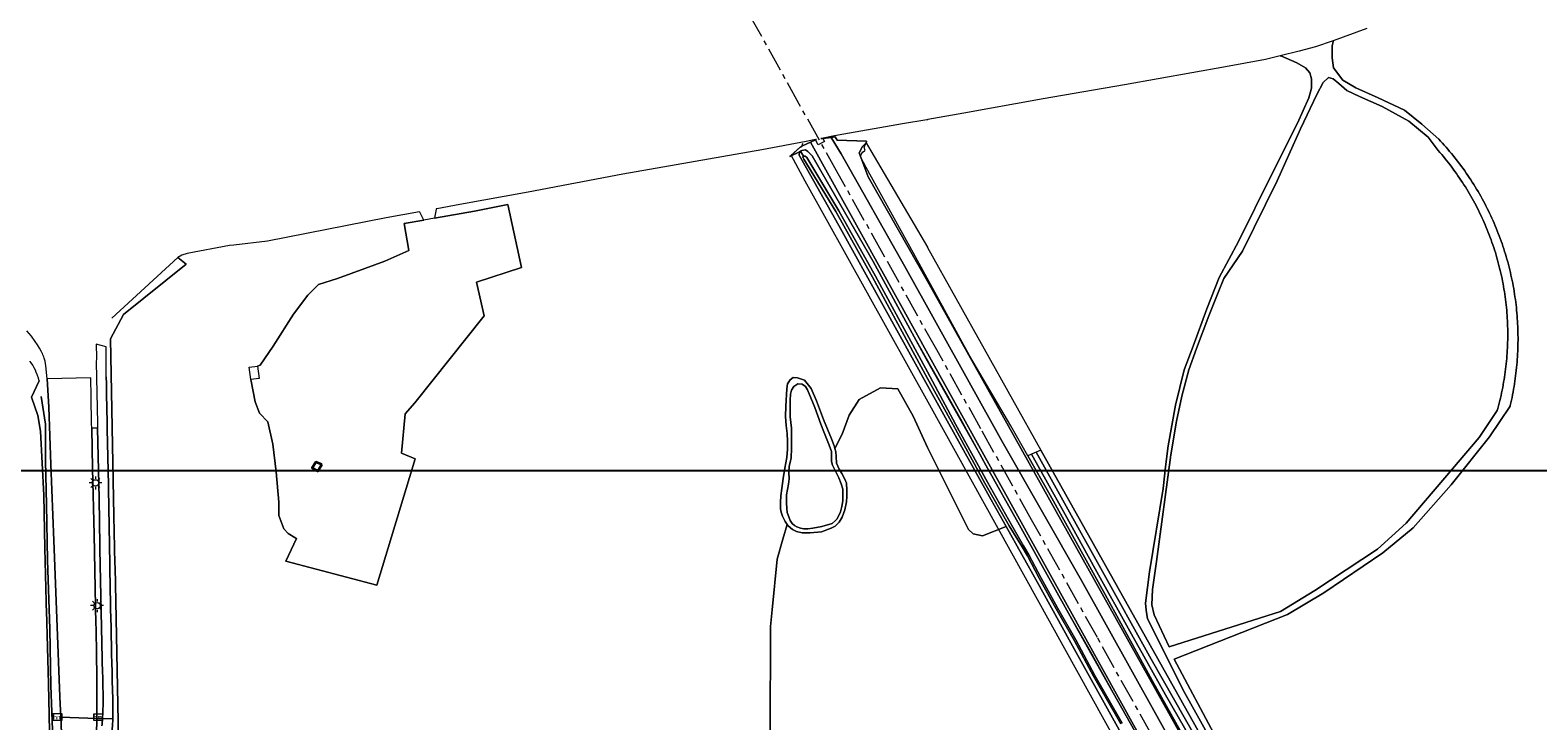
# Model space of a CAD drawing. Extents: x 154222 to 160093, y 456746 to 462495.
# Tile 15 of 254: x 155721 to 156190, y 460506 to 460720. Entities that reach past the tile are written whole.
import ezdxf
from ezdxf.enums import TextEntityAlignment as Align

# ---------------------------------------------------------------- set-up
doc = ezdxf.new("R2010")
doc.units = 0
doc.header["$LTSCALE"] = 0.75
doc.linetypes.add('AM-AS', pattern=[16, 10, -2, 2, -2])
doc.layers.get('0').update_dxf_attribs({"linetype": 'CONTINUOUS'})
doc.layers.get('DEFPOINTS').update_dxf_attribs({"linetype": 'CONTINUOUS'})
for name, color, linetype, lineweight in [('B-XX-AM-AS_SPOOR-G', 252, 'AM-AS', 18), ('B-XX-GR-BOS_GEMENGD-GV', 252, 'CONTINUOUS', 13), ('B-XX-GR-BOS_LOOF-GV', 252, 'CONTINUOUS', 13), ('B-XX-GR-BOS_NAALD-GV', 252, 'CONTINUOUS', 13), ('B-XX-GR-GRAS-GV', 252, 'CONTINUOUS', 13), ('B-XX-GR-GROENVOORZIENING-GV', 252, 'CONTINUOUS', 18), ('B-XX-IE-TERREINAFSCHEIDING_KUNSTMATIG_HEKWERK-G', 252, 'IE-TERREINAFSCHEIDING-KUNSTMATIG', 18), ('B-XX-KL-ET_LS_OV_LICHTMAST-S', 252, 'CONTINUOUS', 25), ('B-XX-OG-BEBOUWING-GV', 6, 'CONTINUOUS', 35), ('B-XX-OG-TERREIN_ERF-GV', 252, 'CONTINUOUS', 18), ('B-XX-OG-WATER_MEER-GV', 252, 'CONTINUOUS', 18), ('B-XX-OG-WATER_SLOOT-GV', 252, 'CONTINUOUS', 18), ('B-XX-VH-VERHARDING_FUNDERING_ZAND-GV', 252, 'CONTINUOUS', 18), ('B-XX-VH-VERHARDING_GESLOTEN-GV', 252, 'CONTINUOUS', 18), ('B-XX-VH-VERHARDING_HALFVERHARDING-GV', 252, 'CONTINUOUS', 18), ('B-XX-VH-VERHARDING_OPEN-GV', 252, 'CONTINUOUS', 18), ('B-XX-VW-HECTOMETRERING-S', 252, 'CONTINUOUS', 25)]:
    doc.layers.add(name, color=color, linetype=linetype, lineweight=lineweight)
doc.styles.add('NLCS-ISO', font='NLCS-ISO.ttf')
doc.linetypes.add('IE-TERREINAFSCHEIDING-KUNSTMATIG', pattern='A,4,[82,NLCS.SHX,S=0.75,R=90,X=0,Y=0],4,-2', length=10)

# ---------------------------------------------------------------- blocks, each defined once
blk = doc.blocks.new('SKL-ET_OV_LICHTMAST-SO')
at = {"color": 0, "linetype": 'ByBlock', "lineweight": 18}
for points in [[(-1.25, 0), (-2, 0)], [(-1.41, 1.41), (-0.88, 0.88)], [(0, 2), (0, 1.25)], [(0.88, 0.88), (1.41, 1.41)], [(2, 0), (1.25, 0)], [(-1.41, -1.41), (-0.88, -0.88)], [(0, -1.25), (0, -2)], [(0.88, -0.88), (1.41, -1.41)]]:
    blk.add_lwpolyline(points, dxfattribs=at)
blk.add_circle((0, 0), 1, dxfattribs=at)
blk = doc.blocks.new('SIE-WEG_PAAL_HECTOMETERPAAL-SO')
at = {"color": 0, "linetype": 'ByBlock', "lineweight": 18}
blk.add_lwpolyline([(-1.44375, -0.94375), (1.44375, -0.94375), (1.44375, 0.94375), (-1.44375, 0.94375)], close=True, dxfattribs=at)
at = {"color": 0, "linetype": 'ByBlock', "lineweight": 18, "style": 'NLCS-ISO'}
blk.add_text('hm', height=1.5, dxfattribs=at).set_placement((0, 0), align=Align.MIDDLE_CENTER)

msp = doc.modelspace()

# ---------------------------------------------------------------- linework, layer by layer
at = {"layer": 'B-XX-AM-AS_SPOOR-G'}
msp.add_lwpolyline([(156144.673, 460367.017), (156140.302, 460374.77), (156125.261, 460401.826), (156110.971, 460427.356), (156097.197, 460452.217), (156084.31, 460475.181), (156069.781, 460501.144), (156052.825, 460531.525), (156032.415, 460568.085), (156016.604, 460596.383), (156002.927, 460620.847), (155986.286, 460650.656), (155972.31, 460675.55), (155960.201, 460697.267), (155941.908, 460730.161)], dxfattribs=at)
at = {"layer": 'B-XX-GR-BOS_GEMENGD-GV'}
for points in [[(156136.538, 460720.73), (156126.086, 460716.859), (156126.06, 460716.734), (156125.741, 460715.225), (156125.751, 460711.667), (156126.193, 460708.538), (156129.063, 460704.69), (156133.121, 460702.319), (156140.078, 460699.195), (156148.278, 460695.372), (156153.687, 460691.062), (156158.901, 460686.366), (156159.482, 460685.745), (156160.056, 460685.119), (156160.625, 460684.487), (156161.188, 460683.85), (156161.745, 460683.208), (156162.295, 460682.561), (156162.84, 460681.908), (156163.378, 460681.25), (156163.911, 460680.587), (156164.436, 460679.92), (156164.956, 460679.247), (156165.469, 460678.57), (156165.976, 460677.887), (156166.477, 460677.2), (156166.971, 460676.509), (156167.458, 460675.812), (156167.939, 460675.111), (156168.413, 460674.406), (156168.881, 460673.696), (156169.341, 460672.982), (156169.796, 460672.263), (156170.243, 460671.541), (156170.683, 460670.814), (156171.117, 460670.083), (156171.544, 460669.348), (156171.964, 460668.609), (156172.377, 460667.866), (156172.782, 460667.119), (156173.181, 460666.368), (156173.573, 460665.614), (156173.957, 460664.856), (156174.335, 460664.094), (156174.705, 460663.329), (156175.068, 460662.56), (156175.424, 460661.789), (156175.773, 460661.013), (156176.114, 460660.235), (156176.448, 460659.453), (156176.774, 460658.668), (156177.093, 460657.881), (156177.405, 460657.09), (156177.709, 460656.296), (156178.006, 460655.5), (156178.295, 460654.7), (156178.576, 460653.898), (156178.851, 460653.094), (156179.117, 460652.287), (156179.376, 460651.477), (156179.627, 460650.665), (156179.871, 460649.851), (156180.107, 460649.034), (156180.335, 460648.215), (156180.556, 460647.394), (156180.768, 460646.572), (156180.973, 460645.747), (156181.171, 460644.92), (156181.36, 460644.091), (156181.542, 460643.261), (156181.716, 460642.429), (156181.882, 460641.595), (156182.04, 460640.76), (156182.19, 460639.924), (156182.333, 460639.086), (156182.467, 460638.246), (156182.594, 460637.406), (156182.712, 460636.564), (156182.823, 460635.722), (156182.926, 460634.878), (156183.021, 460634.033), (156183.108, 460633.188), (156183.187, 460632.341), (156183.258, 460631.494), (156183.321, 460630.647), (156183.376, 460629.799), (156183.423, 460628.95), (156183.462, 460628.101), (156183.493, 460627.251), (156183.516, 460626.402), (156183.531, 460625.552), (156183.538, 460624.702), (156183.538, 460623.852), (156183.529, 460623.002), (156183.512, 460622.152), (156183.487, 460621.302), (156183.454, 460620.453), (156183.413, 460619.604), (156183.364, 460618.756), (156183.307, 460617.907), (156183.242, 460617.06), (156183.17, 460616.213), (156183.089, 460615.367), (156183, 460614.522), (156182.903, 460613.677), (156182.799, 460612.834), (156182.686, 460611.991), (156182.566, 460611.15), (156182.437, 460610.31), (156182.301, 460609.471), (156182.157, 460608.633), (156182.005, 460607.797), (156181.845, 460606.962), (156181.677, 460606.129), (156181.501, 460605.297), (156181.318, 460604.467), (156181.126, 460603.639), (156181.077, 460603.43), (156174.667, 460593.827), (156162.748, 460578.975), (156150.999, 460565.58), (156141.521, 460557.785), (156123.187, 460545.369), (156111.862, 460538.628), (156076.715, 460524.755), (156089.895, 460500.125)], [(156087.906, 460500.125), (156079.955, 460514.392), (156068.429, 460537.344), (156067.973, 460539.997), (156067.771, 460542.169), (156069.051, 460551.935), (156073.318, 460577.788), (156073.953, 460584.581), (156074.863, 460591.034), (156077.137, 460603.756), (156079.814, 460614.678), (156082.556, 460622.082), (156086.856, 460633.592), (156090.664, 460643.413), (156096.734, 460654.543), (156106.966, 460675.223), (156115.058, 460691.371), (156118.552, 460699.171), (156119.331, 460702.251), (156119.345, 460705.062), (156118.877, 460706.968), (156117.455, 460708.476), (156114.817, 460710.123), (156109.806, 460712.212), (156109.681, 460712.264), (156105.109, 460711.144), (156092.684, 460708.845), (156061.296, 460703.242), (156035.943, 460698.839), (156011.355, 460694.386), (156000.125, 460692.434), (156000, 460692.412), (155999.875, 460692.39), (155992.323, 460691.077), (155974.005, 460687.914), (155971.11, 460687.347), (155967.066, 460686.554), (155966.941, 460686.53), (155967.561, 460686.602), (155970.073, 460686.896), (155971.319, 460687.042), (155971.937, 460686.043), (155981.137, 460685.684), (155980.957, 460685.259), (155982.456, 460682.707), (156000, 460652.844), (156000.07, 460652.725), (156035.316, 460589.739), (156085.462, 460500.125)], [(155728.273, 460453.451), (155726.869, 460517.095), (155726.561, 460528.498), (155726.269, 460539.901), (155726.232, 460541.408), (155726.2, 460542.702), (155725.812, 460559.225), (155725.46, 460575.748), (155724.46, 460595.624), (155723.597, 460600.519), (155721.638, 460606.148), (155724.006, 460611.259), (155723.799, 460611.988), (155723.768, 460612.099), (155723.492, 460612.928), (155723.179, 460613.743), (155723.15, 460613.81), (155723.129, 460613.858), (155722.829, 460614.543), (155722.443, 460615.326), (155722.315, 460615.558), (155722.225, 460615.722), (155722.022, 460616.091), (155721.566, 460616.836), (155721.269, 460617.275), (155721.191, 460617.391)]]:
    msp.add_lwpolyline(points, dxfattribs=at)
msp.add_lwpolyline([(156126.114, 460705.12), (156124.685, 460705.479), (156123.003, 460703.964), (156121.049, 460700.261), (156115.991, 460689.53), (156108.692, 460673.404), (156097.919, 460651.518), (156092.135, 460643.089), (156090.388, 460638.665), (156087.465, 460631.491), (156083.653, 460621.3), (156081.225, 460614.654), (156079.061, 460606.465), (156077.41, 460598.715), (156075.616, 460588.243), (156071.19, 460555.104), (156069.964, 460546.431), (156069.71, 460541.705), (156070.465, 460538.509), (156075.129, 460528.646), (156109.718, 460539.562), (156120.427, 460546.139), (156139.874, 460559.001), (156148.821, 460567.075), (156163.221, 460583.895), (156171.442, 460593.637), (156177.073, 460602.01), (156177.263, 460602.692), (156177.479, 460603.495), (156177.688, 460604.301), (156177.889, 460605.109), (156178.082, 460605.918), (156178.267, 460606.729), (156178.445, 460607.542), (156178.615, 460608.357), (156178.777, 460609.173), (156178.931, 460609.991), (156179.077, 460610.81), (156179.215, 460611.631), (156179.345, 460612.453), (156179.468, 460613.276), (156179.582, 460614.1), (156179.689, 460614.925), (156179.787, 460615.751), (156179.878, 460616.579), (156179.961, 460617.407), (156180.036, 460618.235), (156180.102, 460619.065), (156180.161, 460619.895), (156180.212, 460620.725), (156180.255, 460621.556), (156180.29, 460622.388), (156180.317, 460623.22), (156180.336, 460624.052), (156180.347, 460624.884), (156180.35, 460625.716), (156180.344, 460626.548), (156180.331, 460627.38), (156180.31, 460628.212), (156180.281, 460629.043), (156180.244, 460629.875), (156180.199, 460630.706), (156180.146, 460631.536), (156180.085, 460632.366), (156180.016, 460633.195), (156179.939, 460634.024), (156179.854, 460634.852), (156179.761, 460635.679), (156179.66, 460636.505), (156179.551, 460637.33), (156179.434, 460638.154), (156179.31, 460638.976), (156179.177, 460639.798), (156179.037, 460640.618), (156178.888, 460641.437), (156178.732, 460642.254), (156178.568, 460643.07), (156178.396, 460643.884), (156178.217, 460644.697), (156178.029, 460645.508), (156177.834, 460646.316), (156177.631, 460647.123), (156177.42, 460647.928), (156177.201, 460648.731), (156176.975, 460649.532), (156176.741, 460650.331), (156176.5, 460651.127), (156176.251, 460651.921), (156175.994, 460652.712), (156175.729, 460653.501), (156175.457, 460654.288), (156175.178, 460655.072), (156174.891, 460655.853), (156174.596, 460656.631), (156174.294, 460657.406), (156173.984, 460658.179), (156173.668, 460658.948), (156173.343, 460659.715), (156173.012, 460660.478), (156172.673, 460661.238), (156172.326, 460661.995), (156171.973, 460662.748), (156171.612, 460663.498), (156171.244, 460664.244), (156170.869, 460664.987), (156170.487, 460665.726), (156170.098, 460666.462), (156169.701, 460667.193), (156169.298, 460667.921), (156168.888, 460668.645), (156168.47, 460669.365), (156168.046, 460670.081), (156167.615, 460670.793), (156167.177, 460671.5), (156166.733, 460672.204), (156166.281, 460672.903), (156165.823, 460673.597), (156165.358, 460674.288), (156164.887, 460674.973), (156164.409, 460675.655), (156163.924, 460676.331), (156163.433, 460677.003), (156162.936, 460677.67), (156162.432, 460678.333), (156161.922, 460678.99), (156161.406, 460679.642), (156160.883, 460680.29), (156160.354, 460680.933), (156159.819, 460681.57), (156159.278, 460682.202), (156158.731, 460682.829), (156155.656, 460687.018), (156149.639, 460691.911), (156141.295, 460696.506), (156134.262, 460699.604), (156130.332, 460701.51), (156127.85, 460703.647)], close=True, dxfattribs=at)
at = {"layer": 'B-XX-GR-BOS_LOOF-GV'}
msp.add_lwpolyline([(156061.13, 460500), (156046.236, 460526.872), (156034.245, 460548.572), (156024.459, 460565.959), (156017.148, 460563.119), (156014.214, 460563.736), (156012.747, 460565.048), (156000, 460590.598), (155995.645, 460600.292), (155990.822, 460608.731), (155985.483, 460609.075), (155978.853, 460605.459), (155975.753, 460600.55), (155973.514, 460594.694), (155971.297, 460590.222), (155971.566, 460589.162), (155971.618, 460587.769), (155971.812, 460585.68), (155972.559, 460583.769), (155973.451, 460582.428), (155974.377, 460580.749), (155974.84, 460579.444), (155974.98, 460577.284), (155974.96, 460575.319), (155974.85, 460573.623), (155974.312, 460571.178), (155973.488, 460568.929), (155972.646, 460567.376), (155971.323, 460566.057), (155970.162, 460565.451), (155967.161, 460564.365), (155963.554, 460564.03), (155961.125, 460564.051), (155959.34, 460564.429), (155958.073, 460565.073), (155956.717, 460566.235), (155956.425, 460566.639), (155955.107, 460562.101), (155953.385, 460555.901), (155951.801, 460540.104), (155951.259, 460534.881), (155951.18, 460501.414)], dxfattribs=at)
at = {"layer": 'B-XX-GR-BOS_NAALD-GV'}
msp.add_lwpolyline([(155951.18, 460501.414), (155951.259, 460534.881), (155951.801, 460540.104), (155953.385, 460555.901), (155955.107, 460562.101), (155956.425, 460566.639), (155955.773, 460567.54), (155955.025, 460569.166), (155954.544, 460570.452), (155954.367, 460571.488), (155954.369, 460573.559), (155954.497, 460575.541), (155954.785, 460577.844), (155955.217, 460580.933), (155955.721, 460584.164), (155956.386, 460587.395), (155956.532, 460590.02), (155956.535, 460592.52), (155956.466, 460594.859), (155956.095, 460597.413), (155955.884, 460600.163), (155955.977, 460603.377), (155956.305, 460608.823), (155956.539, 460610.322), (155957.326, 460611.589), (155958.309, 460612.266), (155959.648, 460612.211), (155961.862, 460611.494), (155963.876, 460608.921), (155965.604, 460605.026), (155967.686, 460599.238), (155970.196, 460593.253), (155971.086, 460591.056), (155971.297, 460590.222), (155973.514, 460594.694), (155975.753, 460600.55), (155978.853, 460605.459), (155985.483, 460609.075), (155990.822, 460608.731), (155995.645, 460600.292), (156000, 460590.598), (156012.747, 460565.048), (156014.214, 460563.736), (156017.148, 460563.119), (156024.459, 460565.959), (156019.796, 460574.243), (156000, 460609.788), (155972.538, 460659.529), (155960.137, 460681.401), (155960.245, 460682.436), (155957.275, 460680.957), (155957.655, 460681.307), (155960.436, 460683.868), (155961.25, 460684.25), (155963.645, 460685.373), (155965.002, 460686.009), (155965.208, 460686.105), (155965.521, 460686.252), (155965.396, 460686.228), (155964.747, 460686.101), (155962.346, 460685.63), (155948.576, 460683.088), (155905.428, 460675.435), (155875.914, 460669.905), (155854.769, 460666.049), (155847.609, 460664.743), (155847.374, 460664.7), (155847.354, 460664.575), (155846.901, 460661.778), (155859.278, 460664.031), (155869.643, 460666.056), (155873.869, 460646.516), (155859.864, 460641.89), (155862.28, 460631.424), (155840.731, 460604.452), (155837.694, 460600.976), (155836.642, 460588.758), (155840.879, 460587.05), (155828.935, 460547.763), (155800.686, 460555.201), (155803.946, 460562.317), (155803.821, 460562.393), (155801.419, 460563.844), (155800.083, 460565.259), (155798.532, 460569.416), (155798.487, 460573.595), (155797.694, 460582.962), (155796.574, 460591.573), (155795.032, 460598.563), (155792.484, 460601.261), (155791.106, 460604.705), (155789.767, 460611.678), (155789.267, 460615.461), (155791.814, 460615.794), (155792.666, 460616.093), (155796.77, 460622.04), (155803.089, 460632.012), (155807.548, 460637.887), (155810.816, 460641.22), (155816.725, 460643.039), (155825.173, 460646.137), (155831.447, 460648.493), (155838.882, 460651.799), (155837.401, 460660.11), (155843.527, 460661.192), (155842.302, 460663.639), (155842.239, 460663.764), (155831.864, 460661.872), (155794.935, 460654.658), (155784.535, 460653.47), (155783.158, 460653.295), (155769.978, 460650.832), (155768.316, 460650.354), (155767.154, 460649.577), (155769.651, 460647.557), (155750.248, 460631.917), (155746.168, 460624.352), (155747.246, 460569.337), (155747.569, 460554.455), (155747.598, 460553.321), (155748.69, 460500)], dxfattribs=at)
at = {"layer": 'B-XX-GR-GRAS-GV'}
for points in [[(156070.326, 460493.012), (155963.645, 460685.373), (155961.25, 460684.25), (155960.436, 460683.868), (155957.655, 460681.307), (155957.275, 460680.957), (155960.245, 460682.436), (155960.573, 460682.632), (155960.96, 460682.864), (155962.103, 460683.041), (155962.888, 460682.54), (155964.172, 460681.217), (155983.202, 460648.374), (155996.535, 460623.786), (156010.261, 460599.46), (156018.208, 460585.046), (156028.595, 460566.376), (156044.359, 460538.159), (156050.563, 460527.251), (156057.74, 460514.281), (156065.774, 460500)], [(156079.532, 460500), (156000, 460642.24), (155981.645, 460674.643), (155978.773, 460682.104), (155979.89, 460684.078), (155980.957, 460685.259), (155981.137, 460685.684), (155971.937, 460686.043), (155971.319, 460687.042), (155970.073, 460686.896), (155973.193, 460681.813), (155992.991, 460646.748), (156023.244, 460592.453), (156047.863, 460549.207), (156078.517, 460494.09)], [(156079.973, 460500), (156069.814, 460518.126), (156055.24, 460544.865), (156038.155, 460575.787), (156031.21, 460587.988), (156025.915, 460597.292), (156013.248, 460618.886), (155995.734, 460650.983), (155980.947, 460677.597), (155979.254, 460680.872), (155979.397, 460681.567), (155979.913, 460682.386), (155980.027, 460682.46), (155980.518, 460682.778), (155980.714, 460682.795), (155980.38, 460683.873), (155980.957, 460685.259), (155979.89, 460684.078), (155978.773, 460682.104), (155981.645, 460674.643), (156000, 460642.24), (156079.532, 460500)]]:
    msp.add_lwpolyline(points, dxfattribs=at)
at = {"layer": 'B-XX-GR-GROENVOORZIENING-GV'}
for points in [[(155743.162, 460465.25), (155743.15, 460456.277), (155743.452, 460441.947), (155745.351, 460442.008), (155745.349, 460445.868), (155745.349, 460446.09), (155744.761, 460468.788), (155745.654, 460468.917), (155748.69, 460500), (155747.598, 460553.321), (155747.569, 460554.455), (155747.246, 460569.337), (155746.168, 460624.352), (155750.248, 460631.917), (155769.651, 460647.557), (155767.154, 460649.577), (155746.599, 460630.753)], [(155731.483, 460489.574), (155730.747, 460506.781), (155730.479, 460513.04), (155729.519, 460537.521), (155728.564, 460561.68), (155727.677, 460585.28), (155726.98, 460603.103), (155726.521, 460611.925), (155726.048, 460615.894), (155725.874, 460617.356), (155725.669, 460618.022), (155725.559, 460618.353), (155725.445, 460618.682), (155725.202, 460619.335), (155725.045, 460619.712), (155724.959, 460619.897), (155724.873, 460620.07), (155724.868, 460620.08), (155724.672, 460620.438), (155724.071, 460621.46), (155723.763, 460621.967), (155723.449, 460622.47), (155722.806, 460623.466), (155721.583, 460625.135), (155720.194, 460626.77)], [(155724.006, 460611.259), (155721.638, 460606.148), (155723.597, 460600.519), (155724.46, 460595.624), (155725.46, 460575.748), (155725.812, 460559.225), (155726.2, 460542.702), (155726.232, 460541.408)], [(155728.216, 460500), (155727.687, 460516.564), (155727.358, 460534.251), (155726.652, 460555.579), (155726.265, 460572.735), (155725.978, 460586.556), (155725.935, 460597.81), (155724.616, 460606.418)], [(155724.616, 460606.418), (155725.935, 460597.81), (155725.978, 460586.556), (155726.265, 460572.735), (155726.652, 460555.579), (155727.358, 460534.251), (155727.687, 460516.564), (155728.216, 460500)], [(155742.186, 460596.589), (155741.33, 460596.564), (155740.351, 460596.536), (155740.598, 460584.077), (155741.088, 460563.511), (155741.655, 460535.66)], [(155743, 460552.896), (155742.619, 460574.743), (155742.186, 460596.589)], [(155745.566, 460577.841), (155745.947, 460554.34)], [(155726.232, 460541.408), (155726.269, 460539.901), (155726.561, 460528.498), (155726.869, 460517.095), (155728.273, 460453.451)], [(155741.96, 460516.167), (155741.946, 460506.382), (155743.686, 460506.32)], [(155743.882, 460511.366), (155743.875, 460513.91)]]:
    msp.add_lwpolyline(points, dxfattribs=at)
for points in [[(155744.864, 460612.481, 0.0016171), (155745.566, 460577.841)], [(155743.875, 460513.91, -0.0014625), (155743, 460552.896)], [(155745.947, 460554.34, 0.0018564), (155746.934, 460509.617)], [(155741.655, 460535.66, -0.0035397), (155741.96, 460516.167)], [(155743.686, 460506.32, 0.0122838), (155743.882, 460511.366)], [(155746.883, 460506.206, -0.0181673), (155746.46, 460500.319)], [(155746.934, 460509.617, -0.010263), (155746.883, 460506.206)]]:
    msp.add_lwpolyline(points, format="xyb", dxfattribs=at)
at = {"layer": 'B-XX-IE-TERREINAFSCHEIDING_KUNSTMATIG_HEKWERK-G'}
msp.add_lwpolyline([(156101.126, 460422.555), (156000.817, 460603.711), (155962.007, 460673.355), (155957.639, 460681.337), (155960.413, 460683.744), (155961.023, 460684.029), (155961.343, 460685.062)], dxfattribs=at)
at = {"layer": 'B-XX-OG-BEBOUWING-GV'}
msp.add_lwpolyline([(155811.861, 460585.305), (155809.955, 460586.026), (155808.889, 460584.244), (155810.61, 460583.214)], close=True, dxfattribs=at)
at = {"layer": 'B-XX-OG-TERREIN_ERF-GV'}
for points in [[(155873.869, 460646.516), (155869.643, 460666.056), (155859.278, 460664.031), (155846.901, 460661.778), (155843.527, 460661.192), (155837.401, 460660.11), (155838.882, 460651.799), (155831.447, 460648.493), (155825.173, 460646.137), (155816.725, 460643.039), (155810.816, 460641.22), (155807.548, 460637.887), (155803.089, 460632.012), (155796.77, 460622.04), (155792.666, 460616.093), (155791.814, 460615.794), (155792.333, 460612.037), (155789.767, 460611.678), (155791.106, 460604.705), (155792.484, 460601.261), (155795.032, 460598.563), (155796.574, 460591.573), (155797.694, 460582.962), (155798.487, 460573.595), (155798.532, 460569.416), (155800.083, 460565.259), (155801.419, 460563.844), (155803.821, 460562.393), (155803.946, 460562.317), (155800.686, 460555.201), (155828.935, 460547.763), (155840.879, 460587.05), (155836.642, 460588.758), (155837.694, 460600.976), (155840.731, 460604.452), (155862.28, 460631.424), (155859.864, 460641.89)], [(155808.889, 460584.244), (155809.955, 460586.026), (155811.861, 460585.305), (155810.61, 460583.214)]]:
    msp.add_lwpolyline(points, close=True, dxfattribs=at)
at = {"layer": 'B-XX-OG-WATER_MEER-GV'}
msp.add_lwpolyline([(155961.128, 460610.227), (155959.807, 460610.318), (155958.52, 460609.552), (155957.786, 460608.321), (155957.446, 460607.107), (155957.354, 460605.232), (155957.333, 460602.643), (155957.348, 460600.09), (155957.56, 460598.322), (155957.772, 460596.554), (155957.822, 460593.768), (155957.8, 460590.233), (155957.725, 460587.34), (155957.42, 460585.894), (155957.061, 460584.716), (155956.987, 460582.77), (155957.021, 460580.841), (155956.876, 460579.127), (155956.283, 460575.824), (155956.19, 460573.396), (155956.313, 460571.575), (155956.49, 460570.396), (155956.917, 460569.056), (155957.416, 460567.859), (155958.004, 460566.912), (155958.753, 460566.304), (155959.467, 460565.946), (155960.627, 460565.445), (155961.627, 460565.319), (155962.912, 460565.317), (155964.43, 460565.494), (155967.234, 460565.955), (155970.467, 460566.968), (155971.379, 460567.717), (155971.862, 460568.234), (155972.434, 460569.216), (155972.972, 460570.554), (155973.438, 460572.214), (155973.744, 460573.982), (155973.782, 460575.946), (155973.748, 460577.553), (155973.268, 460579.286), (155972.449, 460581.162), (155971.505, 460583.234), (155970.561, 460585.074), (155970.259, 460586.164), (155970.225, 460587.771), (155970.173, 460589.271), (155969.533, 460591.236), (155968.91, 460592.808), (155967.824, 460595.452), (155966.952, 460597.81), (155965.083, 460603.027), (155962.786, 460608.475), (155962.109, 460609.459)], close=True, dxfattribs=at)
at = {"layer": 'B-XX-OG-WATER_SLOOT-GV'}
for points in [[(156060.112, 460504.675), (156051.596, 460519.451), (156045.681, 460530.523), (156039.979, 460540.439), (156034.777, 460549.928), (156031.071, 460556.906), (156029.432, 460559.737), (156025.424, 460566.252), (156017.888, 460579.514), (156008.035, 460597.566), (156000, 460611.968), (155982.983, 460643.495), (155971.603, 460663.838), (155961.621, 460680.139), (155961.336, 460680.754), (155961.468, 460681.101), (155960.573, 460682.632), (155960.245, 460682.436), (155960.137, 460681.401), (155972.538, 460659.529), (156000, 460609.788), (156019.796, 460574.243), (156024.459, 460565.959), (156034.245, 460548.572), (156046.236, 460526.872), (156061.13, 460500)], [(156065.774, 460500), (156057.74, 460514.281), (156051.738, 460524.95), (156044.359, 460538.159), (156028.595, 460566.376), (156018.208, 460585.046), (156015.571, 460589.785), (156000, 460617.396), (155996.535, 460623.786), (155983.202, 460648.374), (155964.172, 460681.217), (155962.888, 460682.54), (155962.103, 460683.041), (155960.96, 460682.864), (155960.573, 460682.632), (155961.468, 460681.101), (155962.074, 460681.065), (155962.556, 460680.689), (155972.464, 460664.071), (155983.903, 460643.79), (156000, 460614.084), (156008.776, 460597.807), (156018.663, 460579.758), (156026.121, 460566.507), (156029.861, 460559.993), (156031.508, 460557.149), (156035.217, 460550.165), (156040.416, 460540.684), (156046.118, 460530.766), (156052.033, 460519.693), (156060.546, 460504.922)], [(156060.546, 460504.922), (156052.033, 460519.693), (156046.118, 460530.766), (156040.416, 460540.684), (156035.217, 460550.165), (156031.508, 460557.149), (156029.861, 460559.993), (156026.121, 460566.507), (156018.663, 460579.758), (156008.776, 460597.807), (156000, 460614.084), (155983.903, 460643.79), (155972.464, 460664.071), (155962.556, 460680.689), (155962.074, 460681.065), (155961.468, 460681.101), (155961.336, 460680.754), (155961.621, 460680.139), (155971.603, 460663.838), (155982.983, 460643.495), (156000, 460611.968), (156008.035, 460597.566), (156017.888, 460579.514), (156025.424, 460566.252), (156029.432, 460559.737), (156031.071, 460556.906), (156034.777, 460549.928), (156039.979, 460540.439), (156045.681, 460530.523), (156051.596, 460519.451), (156060.112, 460504.675)], [(156081.866, 460500), (156074.018, 460513.659), (156063.435, 460532.6), (156052.139, 460552.877), (156042.839, 460569.699), (156032.359, 460588.478), (156031.21, 460587.988), (156038.155, 460575.787), (156055.24, 460544.865), (156069.814, 460518.126), (156079.973, 460500)], [(156083.606, 460500), (156069.509, 460524.803), (156053.956, 460552.931), (156042.589, 460573.296), (156033.826, 460589.089), (156032.359, 460588.478), (156042.839, 460569.699), (156052.139, 460552.877), (156063.435, 460532.6), (156074.018, 460513.659), (156081.866, 460500)]]:
    msp.add_lwpolyline(points, dxfattribs=at)
for points in [[(155959.648, 460612.211), (155958.309, 460612.266), (155957.326, 460611.589), (155956.539, 460610.322), (155956.305, 460608.823), (155955.977, 460603.377), (155955.884, 460600.163), (155956.095, 460597.413), (155956.466, 460594.859), (155956.535, 460592.52), (155956.532, 460590.02), (155956.386, 460587.395), (155955.721, 460584.164), (155955.217, 460580.933), (155954.785, 460577.844), (155954.497, 460575.541), (155954.369, 460573.559), (155954.367, 460571.488), (155954.544, 460570.452), (155955.025, 460569.166), (155955.773, 460567.54), (155956.425, 460566.639), (155956.717, 460566.235), (155958.073, 460565.073), (155959.34, 460564.429), (155961.125, 460564.051), (155963.554, 460564.03), (155967.161, 460564.365), (155970.162, 460565.451), (155971.323, 460566.057), (155972.646, 460567.376), (155973.488, 460568.929), (155974.312, 460571.178), (155974.85, 460573.623), (155974.96, 460575.319), (155974.98, 460577.284), (155974.84, 460579.444), (155974.377, 460580.749), (155973.451, 460582.428), (155972.559, 460583.769), (155971.812, 460585.68), (155971.618, 460587.769), (155971.566, 460589.162), (155971.297, 460590.222), (155971.086, 460591.056), (155970.196, 460593.253), (155967.686, 460599.238), (155965.604, 460605.026), (155963.876, 460608.921), (155961.862, 460611.494)], [(155958.52, 460609.552), (155959.807, 460610.318), (155961.128, 460610.227), (155962.109, 460609.459), (155962.786, 460608.475), (155965.083, 460603.027), (155966.952, 460597.81), (155967.824, 460595.452), (155968.91, 460592.808), (155969.533, 460591.236), (155970.173, 460589.271), (155970.225, 460587.771), (155970.259, 460586.164), (155970.561, 460585.074), (155971.505, 460583.234), (155972.449, 460581.162), (155973.268, 460579.286), (155973.748, 460577.553), (155973.782, 460575.946), (155973.744, 460573.982), (155973.438, 460572.214), (155972.972, 460570.554), (155972.434, 460569.216), (155971.862, 460568.234), (155971.379, 460567.717), (155970.467, 460566.968), (155967.234, 460565.955), (155964.43, 460565.494), (155962.912, 460565.317), (155961.627, 460565.319), (155960.627, 460565.445), (155959.467, 460565.946), (155958.753, 460566.304), (155958.004, 460566.912), (155957.416, 460567.859), (155956.917, 460569.056), (155956.49, 460570.396), (155956.313, 460571.575), (155956.19, 460573.396), (155956.283, 460575.824), (155956.876, 460579.127), (155957.021, 460580.841), (155956.987, 460582.77), (155957.061, 460584.716), (155957.42, 460585.894), (155957.725, 460587.34), (155957.8, 460590.233), (155957.822, 460593.768), (155957.772, 460596.554), (155957.56, 460598.322), (155957.348, 460600.09), (155957.333, 460602.643), (155957.354, 460605.232), (155957.446, 460607.107), (155957.786, 460608.321)], [(156085.462, 460500.125), (156035.316, 460589.739), (156033.826, 460589.089), (156042.589, 460573.296), (156053.956, 460552.931), (156069.509, 460524.803), (156083.606, 460500), (156100.429, 460470.202), (156114.808, 460445.166), (156129.599, 460419.45), (156144.291, 460393.728), (156153.851, 460376.6), (156154.855, 460374.927), (156155.426, 460374.296), (156155.449, 460374.285), (156157.049, 460375.439), (156156.279, 460375.356), (156155.706, 460375.589), (156155.307, 460375.993), (156150.825, 460383.942), (156136.696, 460408.885), (156119.9, 460438.55)], [(156057.74, 460514.281), (156050.563, 460527.251), (156044.359, 460538.159), (156051.738, 460524.95)]]:
    msp.add_lwpolyline(points, close=True, dxfattribs=at)
at = {"layer": 'B-XX-VH-VERHARDING_FUNDERING_ZAND-GV'}
msp.add_lwpolyline([(156089.895, 460500.125), (156076.715, 460524.755), (156111.862, 460538.628), (156123.187, 460545.369), (156141.521, 460557.785), (156150.999, 460565.58), (156162.748, 460578.975), (156174.667, 460593.827), (156181.077, 460603.43), (156181.126, 460603.639), (156181.318, 460604.467), (156181.501, 460605.297), (156181.677, 460606.129), (156181.845, 460606.962), (156182.005, 460607.797), (156182.157, 460608.633), (156182.301, 460609.471), (156182.437, 460610.31), (156182.566, 460611.15), (156182.686, 460611.991), (156182.799, 460612.834), (156182.903, 460613.677), (156183, 460614.522), (156183.089, 460615.367), (156183.17, 460616.213), (156183.242, 460617.06), (156183.307, 460617.907), (156183.364, 460618.756), (156183.413, 460619.604), (156183.454, 460620.453), (156183.487, 460621.302), (156183.512, 460622.152), (156183.529, 460623.002), (156183.538, 460623.852), (156183.538, 460624.702), (156183.531, 460625.552), (156183.516, 460626.402), (156183.493, 460627.251), (156183.462, 460628.101), (156183.423, 460628.95), (156183.376, 460629.799), (156183.321, 460630.647), (156183.258, 460631.494), (156183.187, 460632.341), (156183.108, 460633.188), (156183.021, 460634.033), (156182.926, 460634.878), (156182.823, 460635.722), (156182.712, 460636.564), (156182.594, 460637.406), (156182.467, 460638.246), (156182.333, 460639.086), (156182.19, 460639.924), (156182.04, 460640.76), (156181.882, 460641.595), (156181.716, 460642.429), (156181.542, 460643.261), (156181.36, 460644.091), (156181.171, 460644.92), (156180.973, 460645.747), (156180.768, 460646.572), (156180.556, 460647.394), (156180.335, 460648.215), (156180.107, 460649.034), (156179.871, 460649.851), (156179.627, 460650.665), (156179.376, 460651.477), (156179.117, 460652.287), (156178.851, 460653.094), (156178.576, 460653.898), (156178.295, 460654.7), (156178.006, 460655.5), (156177.709, 460656.296), (156177.405, 460657.09), (156177.093, 460657.881), (156176.774, 460658.668), (156176.448, 460659.453), (156176.114, 460660.235), (156175.773, 460661.013), (156175.424, 460661.789), (156175.068, 460662.56), (156174.705, 460663.329), (156174.335, 460664.094), (156173.957, 460664.856), (156173.573, 460665.614), (156173.181, 460666.368), (156172.782, 460667.119), (156172.377, 460667.866), (156171.964, 460668.609), (156171.544, 460669.348), (156171.117, 460670.083), (156170.683, 460670.814), (156170.243, 460671.541), (156169.796, 460672.263), (156169.341, 460672.982), (156168.881, 460673.696), (156168.413, 460674.406), (156167.939, 460675.111), (156167.458, 460675.812), (156166.971, 460676.509), (156166.477, 460677.2), (156165.976, 460677.887), (156165.469, 460678.57), (156164.956, 460679.247), (156164.436, 460679.92), (156163.911, 460680.587), (156163.378, 460681.25), (156162.84, 460681.908), (156162.295, 460682.561), (156161.745, 460683.208), (156161.188, 460683.85), (156160.625, 460684.487), (156160.056, 460685.119), (156159.482, 460685.745), (156158.901, 460686.366), (156153.687, 460691.062), (156148.278, 460695.372), (156140.078, 460699.195), (156133.121, 460702.319), (156129.063, 460704.69), (156126.193, 460708.538), (156125.751, 460711.667), (156125.741, 460715.225), (156126.06, 460716.734), (156126.086, 460716.859), (156120.586, 460715.082), (156115.567, 460713.706), (156109.681, 460712.264), (156109.806, 460712.212), (156114.817, 460710.123), (156117.455, 460708.476), (156118.877, 460706.968), (156119.345, 460705.062), (156119.331, 460702.251), (156118.552, 460699.171), (156115.058, 460691.371), (156106.966, 460675.223), (156096.734, 460654.543), (156090.664, 460643.413), (156086.856, 460633.592), (156082.556, 460622.082), (156079.814, 460614.678), (156077.137, 460603.756), (156074.863, 460591.034), (156073.953, 460584.581), (156073.318, 460577.788), (156069.051, 460551.935), (156067.771, 460542.169), (156067.973, 460539.997), (156068.429, 460537.344), (156079.955, 460514.392), (156087.906, 460500.125)], dxfattribs=at)
msp.add_lwpolyline([(156123.003, 460703.964), (156124.685, 460705.479), (156126.114, 460705.12), (156127.85, 460703.647), (156130.332, 460701.51), (156134.262, 460699.604), (156141.295, 460696.506), (156149.639, 460691.911), (156155.656, 460687.018), (156158.731, 460682.829), (156159.278, 460682.202), (156159.819, 460681.57), (156160.354, 460680.933), (156160.883, 460680.29), (156161.406, 460679.642), (156161.922, 460678.99), (156162.432, 460678.333), (156162.936, 460677.67), (156163.433, 460677.003), (156163.924, 460676.331), (156164.409, 460675.655), (156164.887, 460674.973), (156165.358, 460674.288), (156165.823, 460673.597), (156166.281, 460672.903), (156166.733, 460672.204), (156167.177, 460671.5), (156167.615, 460670.793), (156168.046, 460670.081), (156168.47, 460669.365), (156168.888, 460668.645), (156169.298, 460667.921), (156169.701, 460667.193), (156170.098, 460666.462), (156170.487, 460665.726), (156170.869, 460664.987), (156171.244, 460664.244), (156171.612, 460663.498), (156171.973, 460662.748), (156172.326, 460661.995), (156172.673, 460661.238), (156173.012, 460660.478), (156173.343, 460659.715), (156173.668, 460658.948), (156173.984, 460658.179), (156174.294, 460657.406), (156174.596, 460656.631), (156174.891, 460655.853), (156175.178, 460655.072), (156175.457, 460654.288), (156175.729, 460653.501), (156175.994, 460652.712), (156176.251, 460651.921), (156176.5, 460651.127), (156176.741, 460650.331), (156176.975, 460649.532), (156177.201, 460648.731), (156177.42, 460647.928), (156177.631, 460647.123), (156177.834, 460646.316), (156178.029, 460645.508), (156178.217, 460644.697), (156178.396, 460643.884), (156178.568, 460643.07), (156178.732, 460642.254), (156178.888, 460641.437), (156179.037, 460640.618), (156179.177, 460639.798), (156179.31, 460638.976), (156179.434, 460638.154), (156179.551, 460637.33), (156179.66, 460636.505), (156179.761, 460635.679), (156179.854, 460634.852), (156179.939, 460634.024), (156180.016, 460633.195), (156180.085, 460632.366), (156180.146, 460631.536), (156180.199, 460630.706), (156180.244, 460629.875), (156180.281, 460629.043), (156180.31, 460628.212), (156180.331, 460627.38), (156180.344, 460626.548), (156180.35, 460625.716), (156180.347, 460624.884), (156180.336, 460624.052), (156180.317, 460623.22), (156180.29, 460622.388), (156180.255, 460621.556), (156180.212, 460620.725), (156180.161, 460619.895), (156180.102, 460619.065), (156180.036, 460618.235), (156179.961, 460617.407), (156179.878, 460616.579), (156179.787, 460615.751), (156179.689, 460614.925), (156179.582, 460614.1), (156179.468, 460613.276), (156179.345, 460612.453), (156179.215, 460611.631), (156179.077, 460610.81), (156178.931, 460609.991), (156178.777, 460609.173), (156178.615, 460608.357), (156178.445, 460607.542), (156178.267, 460606.729), (156178.082, 460605.918), (156177.889, 460605.109), (156177.688, 460604.301), (156177.479, 460603.495), (156177.263, 460602.692), (156177.073, 460602.01), (156171.442, 460593.637), (156163.221, 460583.895), (156148.821, 460567.075), (156139.874, 460559.001), (156120.427, 460546.139), (156109.718, 460539.562), (156075.129, 460528.646), (156070.465, 460538.509), (156069.71, 460541.705), (156069.964, 460546.431), (156071.19, 460555.104), (156075.616, 460588.243), (156077.41, 460598.715), (156079.061, 460606.465), (156081.225, 460614.654), (156083.653, 460621.3), (156087.465, 460631.491), (156090.388, 460638.665), (156092.135, 460643.089), (156097.919, 460651.518), (156108.692, 460673.404), (156115.991, 460689.53), (156121.049, 460700.261)], close=True, dxfattribs=at)
at = {"layer": 'B-XX-VH-VERHARDING_GESLOTEN-GV'}
for points in [[(155744.864, 460612.481), (155744.784, 460621.881), (155741.712, 460622.628), (155741.779, 460618.411), (155741.734, 460616.924), (155741.949, 460607.499), (155742.154, 460598.074), (155742.186, 460596.589), (155742.619, 460574.743), (155743, 460552.896)], [(155741.655, 460535.66), (155741.088, 460563.511), (155740.598, 460584.077), (155740.351, 460596.536), (155740.322, 460598.04), (155740.16, 460606.212), (155740.032, 460612.213), (155726.521, 460611.925), (155726.98, 460603.103), (155727.677, 460585.28), (155728.564, 460561.68), (155729.519, 460537.521), (155730.479, 460513.04), (155730.747, 460506.781)], [(155745.947, 460554.34), (155745.566, 460577.841)], [(155730.747, 460506.781), (155741.946, 460506.382), (155741.96, 460516.167)], [(155743.875, 460513.91), (155743.882, 460511.366)], [(155741.611, 460494.951), (155741.686, 460496.738), (155741.946, 460506.133), (155741.946, 460506.382), (155730.747, 460506.781), (155731.483, 460489.574), (155731.691, 460480.862), (155731.735, 460477.843), (155732.101, 460456.864), (155732.297, 460446.07), (155732.709, 460427.87), (155733.23, 460406.896), (155740.704, 460407.087), (155740.158, 460428.444), (155739.966, 460436.813), (155739.537, 460462.063)], [(155746.883, 460506.206), (155743.686, 460506.32)], [(155743.686, 460506.32), (155746.883, 460506.206)]]:
    msp.add_lwpolyline(points, dxfattribs=at)
for points in [[(155745.566, 460577.841, -0.0016171), (155744.864, 460612.481)], [(155743, 460552.896, 0.0014625), (155743.875, 460513.91)], [(155746.934, 460509.617, -0.0018564), (155745.947, 460554.34)], [(155741.96, 460516.167, 0.0035397), (155741.655, 460535.66)], [(155743.882, 460511.366, -0.0122838), (155743.686, 460506.32)], [(155743.686, 460506.32, -0.0053602), (155743.518, 460504.066)], [(155746.46, 460500.319, 0.0181673), (155746.883, 460506.206)], [(155746.883, 460506.206, 0.010263), (155746.934, 460509.617)]]:
    msp.add_lwpolyline(points, format="xyb", dxfattribs=at)
at = {"layer": 'B-XX-VH-VERHARDING_HALFVERHARDING-GV'}
msp.add_lwpolyline([(156078.517, 460494.09), (156047.863, 460549.207), (156023.244, 460592.453), (155992.991, 460646.748), (155973.193, 460681.813), (155970.073, 460686.896), (155967.561, 460686.602), (155968.077, 460685.672), (155966.056, 460684.589), (155965.325, 460685.896), (155965.208, 460686.105), (155965.002, 460686.009), (155963.645, 460685.373), (156070.326, 460493.012)], dxfattribs=at)
at = {"layer": 'B-XX-VH-VERHARDING_OPEN-GV'}
for points in [[(155741.946, 460506.382), (155741.946, 460506.133), (155741.686, 460496.738), (155741.611, 460494.951)], [(155743.686, 460506.32), (155741.946, 460506.382)]]:
    msp.add_lwpolyline(points, dxfattribs=at)
msp.add_lwpolyline([(155743.518, 460504.066, 0.0053602), (155743.686, 460506.32)], format="xyb", dxfattribs=at)
at = {"layer": 'DEFPOINTS'}
msp.add_lwpolyline([(155623.438, 460018.692), (156289.443, 460018.692), (156289.443, 460583.254), (155623.438, 460583.254)], close=True, dxfattribs=at)

# ---------------------------------------------------------------- block references
at = {"layer": 'B-XX-KL-ET_LS_OV_LICHTMAST-S'}
for p in [(155741.504, 460579.547), (155742.016, 460541.408)]:
    msp.add_blockref('SKL-ET_OV_LICHTMAST-SO', p, dxfattribs=at)
at = {"layer": 'B-XX-VW-HECTOMETRERING-S'}
for p in [(155729.749, 460506.817), (155742.311, 460506.776)]:
    msp.add_blockref('SIE-WEG_PAAL_HECTOMETERPAAL-SO', p, dxfattribs=at)

doc.saveas('drawing.dxf')
